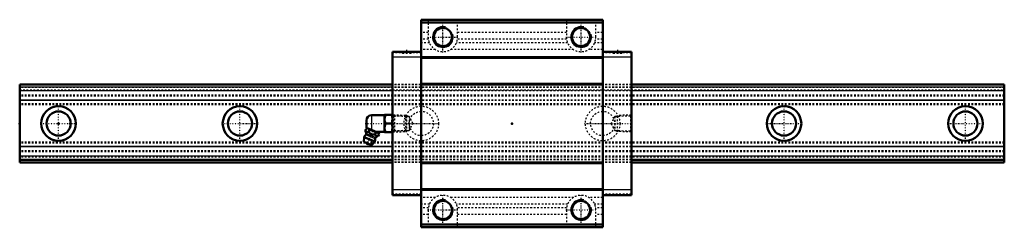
# Model space of a CAD drawing. Header units: millimetres. Extents: x -22 to 548, y -60 to 60.
import ezdxf

# ---------------------------------------------------------------- set-up
doc = ezdxf.new("R2010")
doc.units = ezdxf.units.MM
doc.linetypes.add('Center', pattern=[1.5, 0.45, -0.5, 0.05, -0.5])
doc.linetypes.add('Dashed', pattern=[2, 1, -1])
for name, color, linetype, lineweight in [('2d ConnectionPoints', 7, 'Continuous', 50), ('AM_0', 7, 'Continuous', 50), ('AM_4', 3, 'Continuous', 25), ('AM_5', 3, 'Continuous', 25), ('AM_7', 7, 'Center', 25), ('AM_9', 6, 'Dashed', 25)]:
    doc.layers.add(name, color=color, linetype=linetype, lineweight=lineweight)

# ---------------------------------------------------------------- blocks, each defined once
blk = doc.blocks.new('1_B_PT1_8_grease_nipple_joint1_SVR_0_in_SVR45C1SS570LG2250BPT1821590001_4')
at = {"layer": 'AM_0'}
for p, q in [((178.2, 1.8), (178.2, -1.8)), ((188.7, 4.8), (181.2, 4.8)), ((188.77, 5), (188.7, 4.88)), ((188.7, 4.88), (188.7, -4.88)), ((188.77, 5), (193.33, 5)), ((189.22, 0), (192.88, 0)), ((193.4, 4.88), (193.33, 5)), ((177.61, -4.1), (178.01, -3.12)), ((178.79, -2.79), (178.01, -3.12)), ((185.18, -5.37), (178.31, -2.59)), ((179.49, -4.86), (179.88, -3.87)), ((183.23, -6.37), (183.63, -5.39)), ((183.77, -4.8), (188.7, -4.8)), ((185.51, -6.14), (185.18, -5.37)), ((188.7, -4.88), (188.77, -5)), ((193.33, -5), (188.77, -5)), ((193.33, -5), (193.4, -4.88)), ((176.9, -7.85), (176.7, -10.68)), ((181.19, -12.5), (176.7, -10.68)), ((183.02, -10.32), (176.9, -7.85)), ((181.19, -12.5), (183.02, -10.32)), ((185.11, -7.13), (185.51, -6.14))]:
    blk.add_line(p, q, dxfattribs=at)
for points in [[(189.22, 5), (188.88, 3.69), (188.77, 2.32), (188.9, 1.16), (189.22, 0)], [(189.22, 0), (188.88, -1.31), (188.77, -2.68), (188.9, -3.84), (189.22, -5)], [(192.88, 0), (193.22, 1.31), (193.33, 2.68), (193.2, 3.84), (192.88, 5)], [(192.88, -5), (193.22, -3.69), (193.33, -2.32), (193.2, -1.16), (192.88, 0)], [(177.61, -4.1), (177.79, -4.5), (178.02, -4.84), (178.43, -5.1), (178.74, -5.1), (179.08, -5.02), (179.49, -4.86)], [(179.49, -4.86), (179.78, -5.18), (180.2, -5.6), (180.67, -5.97), (181.54, -6.33), (182.21, -6.41), (182.89, -6.4), (183.23, -6.37)], [(183.63, -5.39), (182.79, -4.6), (182.27, -4.27), (181.69, -4.03), (181.09, -3.9), (180.47, -3.85), (179.88, -3.87)], [(185.51, -6.14), (185.25, -5.66), (184.89, -5.32), (184.58, -5.21), (184.23, -5.21), (183.63, -5.39)], [(183.23, -6.37), (183.42, -6.77), (183.64, -7.11), (184.05, -7.37), (184.36, -7.37), (184.7, -7.29), (185.11, -7.13)]]:
    blk.add_lwpolyline(points, dxfattribs=at)
for centre, radius, start, end in [((181.2, 1.8), 3, 90, 180), ((172.08, -6.41), 6, 4.5497, 22.6716), ((181.2, -1.8), 3, 180, 195.4342), ((179.96, -9.09), 3.3, 131.1614, 158), ((177.26, -6), 0.8, 311.1614, 4.5497), ((179.51, -10.18), 1.82, 214.2344, 281.7656), ((179.96, -9.09), 3.3, 338, 4.8386), ((184.04, -8.74), 0.8, 131.4503, 184.8386), ((187.49, -12.64), 6, 113.3627, 131.4503)]:
    blk.add_arc(centre, radius, start, end, dxfattribs=at)
at = {"layer": 'AM_4'}
for p, q in [((181.2, 4.8), (181.2, -3.76)), ((183.25, -8.81), (177.79, -6.6)), ((183.51, -8.14), (178.06, -5.94))]:
    blk.add_line(p, q, dxfattribs=at)
at = {"layer": 'AM_5', "linetype": 'Dashed'}
for p, q in [((193.4, 4.86), (194.38, 4.26)), ((201.38, 4.08), (194.38, 4.26)), ((194.4, 4.86), (194.4, -4.86)), ((193.4, -4.86), (194.38, -4.26)), ((201.38, -4.08), (194.38, -4.26))]:
    blk.add_line(p, q, dxfattribs=at)
at = {"layer": 'AM_7'}
blk.add_line((178.67, -12.26), (182.14, -3.69), dxfattribs=at)
at = {"layer": 'AM_9'}
for p, q in [((200.82, 4.67), (193.4, 4.86)), ((201.4, 4.06), (200.82, 4.67)), ((200.82, 4.67), (200.82, -4.67)), ((201.4, 4.06), (201.4, -4.06)), ((193.4, -4.86), (200.82, -4.67)), ((200.82, -4.67), (201.4, -4.06))]:
    blk.add_line(p, q, dxfattribs=at)
blk.add_lwpolyline([(179.88, -3.87), (179.62, -3.39), (179.26, -3.05), (178.96, -2.94), (178.61, -2.94), (178.01, -3.12)], dxfattribs=at)
blk = doc.blocks.new('2_SVR_45C1SSB_PT1_81_Slide_0_in_SVR45C1SS570LG2250BPT1821590001_4')
at = {"layer": 'AM_0'}
for p, q in [((315, 60), (210, 60)), ((210, 60), (210, -60)), ((315, 58.4), (210, 58.4)), ((315, 60), (315, -60)), ((210, 41.4), (193.4, 41.4)), ((193.4, 41.4), (193.4, -41.4)), ((331.6, 41.4), (315, 41.4)), ((331.6, 41.4), (331.6, -41.4)), ((315, 38.4), (210, 38.4)), ((315, 38.01), (210, 38.01)), ((315, 22.99), (210, 22.99)), ((315, 22.6), (210, 22.6)), ((315, -22.6), (210, -22.6)), ((315, -22.99), (210, -22.99)), ((315, -38.01), (210, -38.01)), ((315, -38.4), (210, -38.4)), ((210, -41.4), (193.4, -41.4)), ((331.6, -41.4), (315, -41.4)), ((315, -58.4), (210, -58.4)), ((315, -60), (210, -60))]:
    blk.add_line(p, q, dxfattribs=at)
for centre in [(222.5, 50), (302.5, 50), (222.5, -50), (302.5, -50)]:
    blk.add_circle(centre, 5.25, dxfattribs=at)
at = {"layer": 'AM_4'}
for p, q in [((210, 38.4), (193.4, 38.4)), ((331.6, 38.4), (315, 38.4)), ((210, -38.4), (193.4, -38.4)), ((331.6, -38.4), (315, -38.4))]:
    blk.add_line(p, q, dxfattribs=at)
at = {"layer": 'AM_5', "linetype": 'Dashed'}
for p, q in [((201.4, -4.66), (201.4, 4.66)), ((202.18, 4.06), (201.4, 4.66)), ((322.82, 4.06), (323.6, 4.66)), ((331.6, 4.86), (323.6, 4.66)), ((323.6, -4.66), (323.6, 4.66)), ((202.18, -4.06), (201.4, -4.66)), ((322.82, -4.06), (323.6, -4.66)), ((331.6, -4.86), (323.6, -4.66))]:
    blk.add_line(p, q, dxfattribs=at)
at = {"layer": 'AM_5'}
for centre in [(222.5, 50), (302.5, 50), (222.5, -50), (302.5, -50)]:
    blk.add_arc(centre, 6, 75, 15, dxfattribs=at)
at = {"layer": 'AM_7'}
for p, q in [((222.5, 41.08), (222.5, 58.92)), ((302.5, 41.08), (302.5, 58.92)), ((213.57, 50), (231.43, 50)), ((293.57, 50), (311.43, 50)), ((201.5, 42.5), (201.5, 40.3)), ((323.5, 42.5), (323.5, 40.3)), ((304.5, 0), (332.19, 0)), ((222.5, -58.92), (222.5, -41.08)), ((302.5, -58.92), (302.5, -41.08)), ((213.57, -50), (231.43, -50)), ((293.57, -50), (311.43, -50))]:
    blk.add_line(p, q, dxfattribs=at)
at = {"layer": 'AM_9'}
for p, q in [((214, 58.5), (210, 58.5)), ((214, 60), (214, 50)), ((231, 50), (231, 60)), ((294, 58.5), (231, 58.5)), ((294, 60), (294, 50)), ((311, 50), (311, 60)), ((315, 58.5), (311, 58.5)), ((214, 52.6), (210, 52.6)), ((294, 52.6), (231, 52.6)), ((315, 52.6), (311, 52.6)), ((214.11, 48.66), (210, 48.66)), ((214.69, 46.64), (210, 46.64)), ((294.69, 46.64), (230.31, 46.64)), ((294.11, 48.66), (230.89, 48.66)), ((315, 46.64), (310.31, 46.64)), ((315, 48.66), (310.89, 48.66)), ((210, 40.9), (193.4, 40.9)), ((198.9, 41.4), (198.9, 40.4)), ((204.1, 40.4), (198.9, 40.4)), ((204.1, 40.4), (204.1, 41.4)), ((218.15, 42.7), (210, 42.7)), ((298.15, 42.7), (226.85, 42.7)), ((315, 42.7), (306.85, 42.7)), ((331.6, 40.9), (315, 40.9)), ((320.9, 41.4), (320.9, 40.4)), ((326.1, 40.4), (320.9, 40.4)), ((326.1, 40.4), (326.1, 41.4)), ((331.6, 22.5), (193.4, 22.5)), ((331.6, 22.47), (193.4, 22.47)), ((331.6, 22.41), (193.4, 22.41)), ((331.6, 22.26), (193.4, 22.26)), ((331.6, 21.04), (193.4, 21.04)), ((331.6, 21.03), (193.4, 21.03)), ((331.6, 20.96), (193.4, 20.96)), ((331.6, 20.8), (193.4, 20.8)), ((331.6, 20.76), (193.4, 20.76)), ((193.4, 19.5), (331.6, 19.5)), ((331.6, 18.86), (193.4, 18.86)), ((331.6, 18.8), (193.4, 18.8)), ((331.6, 13.42), (193.4, 13.42)), ((331.6, 13.32), (193.4, 13.32)), ((193.97, 4.27), (193.4, 4.86)), ((202.98, 4.04), (193.97, 4.27)), ((193.97, 4.27), (193.97, -4.27)), ((205.18, 0), (202.98, 4.04)), ((202.98, 4.04), (202.98, -4.04)), ((202.98, -4.04), (205.18, 0)), ((322.02, 4.04), (319.82, 0)), ((319.82, 0), (322.02, -4.04)), ((331.03, 4.27), (322.02, 4.04)), ((322.02, 4.04), (322.02, -4.04)), ((331.6, 4.86), (331.03, 4.27)), ((331.03, 4.27), (331.03, -4.27)), ((193.4, -4.86), (193.97, -4.27)), ((193.97, -4.27), (202.98, -4.04)), ((322.02, -4.04), (331.03, -4.27)), ((331.03, -4.27), (331.6, -4.86)), ((331.6, -13.32), (193.4, -13.32)), ((331.6, -13.42), (193.4, -13.42)), ((331.6, -18.8), (193.4, -18.8)), ((331.6, -18.86), (193.4, -18.86)), ((331.6, -19.5), (193.4, -19.5)), ((331.6, -20.76), (193.4, -20.76)), ((331.6, -20.8), (193.4, -20.8)), ((331.6, -21), (193.4, -21)), ((331.6, -21.04), (193.4, -21.04)), ((331.6, -22.26), (193.4, -22.26)), ((331.6, -22.41), (193.4, -22.41)), ((331.6, -22.5), (193.4, -22.5)), ((210, -40.9), (193.4, -40.9)), ((218.15, -42.7), (210, -42.7)), ((298.15, -42.7), (226.85, -42.7)), ((315, -42.7), (306.85, -42.7)), ((331.6, -40.9), (315, -40.9)), ((214.69, -46.64), (210, -46.64)), ((214.11, -48.66), (210, -48.66)), ((214, -50), (214, -60)), ((294.69, -46.64), (230.31, -46.64)), ((294.11, -48.66), (230.89, -48.66)), ((231, -60), (231, -50)), ((294, -50), (294, -60)), ((315, -46.64), (310.31, -46.64)), ((315, -48.66), (310.89, -48.66)), ((311, -60), (311, -50)), ((214, -52.6), (210, -52.6)), ((294, -52.6), (231, -52.6)), ((315, -52.6), (311, -52.6)), ((214, -58.5), (210, -58.5)), ((294, -58.5), (231, -58.5)), ((315, -58.5), (311, -58.5))]:
    blk.add_line(p, q, dxfattribs=at)
for centre, start, end in [((222.5, 50), 180, 0), ((302.5, 50), 180, 0), ((222.5, -50), 360, 180), ((302.5, -50), 360, 180)]:
    blk.add_arc(centre, 8.5, start, end, dxfattribs=at)
blk = doc.blocks.new('3_SVR_45C57022_5_R_Track_0_in_SVR45C1SS570LG2250BPT1821590001_4')
at = {"layer": 'AM_0'}
for p, q in [((193.4, 22.5), (-22.5, 22.5)), ((-22.5, 22.5), (-22.5, -22.5)), ((547.5, 22.5), (331.6, 22.5)), ((547.5, 22.5), (547.5, -22.5)), ((193.4, -21), (-22.5, -21)), ((193.4, -22.5), (-22.5, -22.5)), ((547.5, -21), (331.6, -21)), ((547.5, -22.5), (331.6, -22.5))]:
    blk.add_line(p, q, dxfattribs=at)
for centre, radius in [((0, 0), 10), ((0, 0), 7), ((105, 0), 10), ((105, 0), 7), ((420, 0), 10), ((420, 0), 7), ((525, 0), 10), ((525, 0), 7)]:
    blk.add_circle(centre, radius, dxfattribs=at)
at = {"layer": 'AM_4'}
for p, q in [((193.4, 22.47), (-22.5, 22.47)), ((193.4, 21.03), (-22.5, 21.03)), ((193.4, 20.96), (-22.5, 20.96)), ((193.4, 18.86), (-22.5, 18.86)), ((193.4, 18.8), (-22.5, 18.8)), ((547.5, 22.47), (331.6, 22.47)), ((547.5, 21.03), (331.6, 21.03)), ((547.5, 20.96), (331.6, 20.96)), ((547.5, 18.86), (331.6, 18.86)), ((547.5, 18.8), (331.6, 18.8)), ((193.4, 13.42), (-22.5, 13.42)), ((193.4, 13.32), (-22.5, 13.32)), ((547.5, 13.42), (331.6, 13.42)), ((547.5, 13.32), (331.6, 13.32)), ((193.4, -13.32), (-22.5, -13.32)), ((193.4, -13.42), (-22.5, -13.42)), ((547.5, -13.32), (331.6, -13.32)), ((547.5, -13.42), (331.6, -13.42)), ((193.4, -18.8), (-22.5, -18.8)), ((193.4, -18.86), (-22.5, -18.86)), ((547.5, -18.8), (331.6, -18.8)), ((547.5, -18.86), (331.6, -18.86))]:
    blk.add_line(p, q, dxfattribs=at)
at = {"layer": 'AM_7'}
for p, q in [((0, -10.5), (0, 10.5)), ((105, -10.5), (105, 10.5)), ((210, -10.5), (210, 10.5)), ((315, -10.5), (315, 10.5)), ((420, -10.5), (420, 10.5)), ((525, -10.5), (525, 10.5)), ((-10.5, 0), (10.5, 0)), ((94.5, 0), (115.5, 0)), ((177.44, 0), (220.5, 0)), ((409.5, 0), (430.5, 0)), ((514.5, 0), (535.5, 0))]:
    blk.add_line(p, q, dxfattribs=at)
at = {"layer": 'AM_9'}
for p, q in [((547.5, 22.41), (-22.5, 22.41)), ((547.5, 22.26), (-22.5, 22.26)), ((547.5, 21.04), (-22.5, 21.04)), ((547.5, 21), (-22.5, 21)), ((547.5, 20.8), (-22.5, 20.8)), ((547.5, 20.76), (-22.5, 20.76)), ((-22.5, 19.5), (547.5, 19.5)), ((331.6, 22.5), (193.4, 22.5)), ((331.6, 22.47), (193.4, 22.47)), ((331.6, 21.03), (193.4, 21.03)), ((331.6, 20.96), (193.4, 20.96)), ((331.6, 18.86), (193.4, 18.86)), ((331.6, 18.8), (193.4, 18.8)), ((547.5, 16.3), (-22.5, 16.3)), ((547.5, 15.81), (-22.5, 15.81)), ((331.6, 13.42), (193.4, 13.42)), ((331.6, 13.32), (193.4, 13.32)), ((547.5, 11.29), (-22.5, 11.29)), ((547.5, 10.8), (-22.5, 10.8)), ((547.5, -10.8), (-22.5, -10.8)), ((547.5, -11.29), (-22.5, -11.29)), ((547.5, -15.81), (-22.5, -15.81)), ((547.5, -16.3), (-22.5, -16.3)), ((331.6, -13.32), (193.4, -13.32)), ((331.6, -13.42), (193.4, -13.42)), ((547.5, -19.5), (-22.5, -19.5)), ((547.5, -20.76), (-22.5, -20.76)), ((547.5, -20.8), (-22.5, -20.8)), ((547.5, -21.04), (-22.5, -21.04)), ((547.5, -22.26), (-22.5, -22.26)), ((547.5, -22.41), (-22.5, -22.41)), ((331.6, -18.8), (193.4, -18.8)), ((331.6, -18.86), (193.4, -18.86)), ((331.6, -21), (193.4, -21)), ((331.6, -22.5), (193.4, -22.5))]:
    blk.add_line(p, q, dxfattribs=at)
for centre, radius in [((210, 0), 10), ((210, 0), 7), ((315, 0), 10), ((315, 0), 7)]:
    blk.add_circle(centre, radius, dxfattribs=at)

msp = doc.modelspace()

# ---------------------------------------------------------------- linework, layer by layer
at = {"layer": '2d ConnectionPoints'}
for p in [(-22.5, 0), (0, 0), (0, 0), (193.4, 0), (262.5, 0), (331.6, 0)]:
    msp.add_point(p, dxfattribs=at)

# ---------------------------------------------------------------- block references
for name in ['2_SVR_45C1SSB_PT1_81_Slide_0_in_SVR45C1SS570LG2250BPT1821590001_4', '3_SVR_45C57022_5_R_Track_0_in_SVR45C1SS570LG2250BPT1821590001_4', '1_B_PT1_8_grease_nipple_joint1_SVR_0_in_SVR45C1SS570LG2250BPT1821590001_4']:
    msp.add_blockref(name, (0, 0))

doc.saveas('drawing.dxf')
